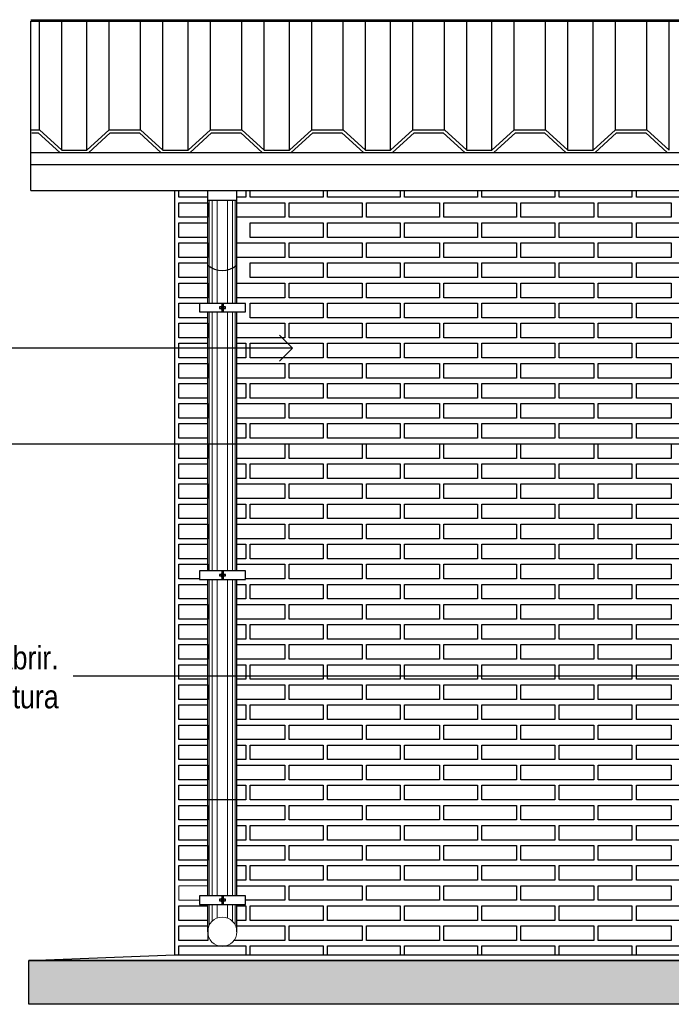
# Model space of a CAD drawing. Header units: millimetres. Extents: x 201 to 840, y 135 to 685.
# Tile 53 of 219: x 313.51 to 315.75, y 164.3 to 167.68. Entities that reach past the tile are written whole.
import ezdxf

# ---------------------------------------------------------------- set-up
doc = ezdxf.new("R2010")
doc.units = ezdxf.units.MM
doc.layers.add('001', color=1, linetype='Continuous', lineweight=5)
doc.layers.add('LLAMADAS TEXTO', color=2, linetype='Continuous', lineweight=13)
for name, color, linetype in [('01', 1, 'Continuous'), ('02', 2, 'Continuous'), ('03', 3, 'Continuous'), ('04', 4, 'Continuous'), ('06', 5, 'Continuous'), ('HACHT TIERRA', 252, 'Continuous'), ('Ladrillo visto', 250, 'Continuous'), ('LLAMADAS', 1, 'Continuous'), ('MAMPOST', 6, 'Continuous')]:
    doc.layers.add(name, color=color, linetype=linetype)
doc.styles.add('ARIAL', font='arial.ttf', dxfattribs={"height": 0.06})
doc.styles.get("Standard").update_dxf_attribs({"font": 'arial.ttf'})
doc.dimstyles.new('05', dxfattribs={"dimscale": 0, "dimtxt": 0.09, "dimasz": 0.05, "dimexe": 0, "dimexo": 0, "dimgap": 0, "dimtad": 0, "dimzin": 0, "dimdsep": 46, "dimtxsty": 'Standard', "dimblk": 'OPEN90', "dimcen": 0.25, "dimclrd": 1, "dimclre": 1, "dimclrt": 3, "dimadec": 0, "dimazin": 0, "dimtfac": 1, "dimtofl": 0, "dimtmove": 2, "dimatfit": 3, "dimldrblk": 'BOXFILLED', "dimfxl": 1, "dimtolj": 1, "dimtzin": 0, "dimarcsym": 0})

# ---------------------------------------------------------------- blocks, each defined once
blk = doc.blocks.new('A$C073D02E7')
at = {"layer": '02'}
blk.add_arc((-0.0501, 0.0572), 0.0761, 229.0332, 311.239, dxfattribs=at)
blk = doc.blocks.new('A$C4FCE6448')
at = {"layer": '01'}
for p, q in [((0.1551, 0), (9.6508, 0)), ((0.261, -0.4476), (0.261, 0)), ((0.3475, -0.4476), (0.3475, 0)), ((0.6084, -0.4476), (0.6084, 0)), ((0.6949, -0.4476), (0.6949, 0)), ((0.9559, -0.4476), (0.9559, 0)), ((1.0424, -0.4476), (1.0424, 0)), ((1.3034, -0.4476), (1.3034, 0)), ((1.3898, -0.4476), (1.3898, 0)), ((1.6508, -0.4476), (1.6508, 0)), ((1.7373, -0.4476), (1.7373, 0)), ((1.9983, -0.4476), (1.9983, 0)), ((0.1551, -0.005), (9.6508, -0.005)), ((0.1551, -0.5854), (0.1551, -0.005)), ((0.1844, -0.3774), (0.1844, -0.005)), ((0.4241, -0.3774), (0.4241, -0.005)), ((0.5318, -0.3774), (0.5318, -0.005)), ((0.7715, -0.3774), (0.7715, -0.005)), ((0.8793, -0.3774), (0.8793, -0.005)), ((1.119, -0.3774), (1.119, -0.005)), ((1.2268, -0.3774), (1.2268, -0.005)), ((1.4664, -0.3774), (1.4664, -0.005)), ((1.5742, -0.3774), (1.5742, -0.005)), ((1.8139, -0.3774), (1.8139, -0.005)), ((1.9217, -0.3774), (1.9217, -0.005)), ((2.0848, -0.4476), (2.0848, -0.005)), ((2.1614, -0.3774), (2.1614, -0.005)), ((2.2691, -0.3774), (2.2691, -0.005)), ((2.3457, -0.4476), (2.3457, -0.005))]:
    blk.add_line(p, q, dxfattribs=at)
at = {"layer": '03', "ltscale": 0.01}
for p, q in [((0.1551, -0.455), (3.8583, -0.455)), ((0.1551, -0.4967), (3.8583, -0.4967)), ((0.1551, -0.5854), (3.8583, -0.5854))]:
    blk.add_line(p, q, dxfattribs=at)
at = {"layer": '06', "color": 2}
for p, q in [((0.1551, -0.3774), (0.1844, -0.3774)), ((0.159, -0.3874), (0.1805, -0.3874)), ((0.2542, -0.455), (0.1805, -0.3874)), ((0.261, -0.4476), (0.1844, -0.3774)), ((0.3475, -0.4476), (0.4241, -0.3774)), ((0.3542, -0.455), (0.4279, -0.3874)), ((0.4241, -0.3774), (0.5318, -0.3774)), ((0.4279, -0.3874), (0.5279, -0.3874)), ((0.6017, -0.455), (0.5279, -0.3874)), ((0.6084, -0.4476), (0.5318, -0.3774)), ((0.6949, -0.4476), (0.7715, -0.3774)), ((0.7017, -0.455), (0.7754, -0.3874)), ((0.7715, -0.3774), (0.8793, -0.3774)), ((0.7754, -0.3874), (0.8754, -0.3874)), ((0.9491, -0.455), (0.8754, -0.3874)), ((0.9559, -0.4476), (0.8793, -0.3774)), ((1.0424, -0.4476), (1.119, -0.3774)), ((1.0491, -0.455), (1.1229, -0.3874)), ((1.119, -0.3774), (1.2268, -0.3774)), ((1.1229, -0.3874), (1.2229, -0.3874)), ((1.2966, -0.455), (1.2229, -0.3874)), ((1.3034, -0.4476), (1.2268, -0.3774)), ((1.3898, -0.4476), (1.4664, -0.3774)), ((1.3966, -0.455), (1.4703, -0.3874)), ((1.4664, -0.3774), (1.5742, -0.3774)), ((1.4703, -0.3874), (1.5703, -0.3874)), ((1.6441, -0.455), (1.5703, -0.3874)), ((1.6508, -0.4476), (1.5742, -0.3774)), ((1.7373, -0.4476), (1.8139, -0.3774)), ((1.7441, -0.455), (1.8178, -0.3874)), ((1.8139, -0.3774), (1.9217, -0.3774)), ((1.8178, -0.3874), (1.9178, -0.3874)), ((1.9915, -0.455), (1.9178, -0.3874)), ((1.9983, -0.4476), (1.9217, -0.3774)), ((2.0848, -0.4476), (2.1614, -0.3774)), ((2.0915, -0.455), (2.1652, -0.3874)), ((2.1614, -0.3774), (2.2691, -0.3774)), ((2.1652, -0.3874), (2.2652, -0.3874)), ((2.339, -0.455), (2.2652, -0.3874)), ((2.3457, -0.4476), (2.2691, -0.3774)), ((0.2542, -0.455), (0.3542, -0.455)), ((0.261, -0.4476), (0.3475, -0.4476)), ((0.6017, -0.455), (0.7017, -0.455)), ((0.6084, -0.4476), (0.6949, -0.4476)), ((0.9491, -0.455), (1.0491, -0.455)), ((0.9559, -0.4476), (1.0424, -0.4476)), ((1.2966, -0.455), (1.3966, -0.455)), ((1.3034, -0.4476), (1.3898, -0.4476)), ((1.6441, -0.455), (1.7441, -0.455)), ((1.6508, -0.4476), (1.7373, -0.4476)), ((1.9915, -0.455), (2.0915, -0.455)), ((1.9983, -0.4476), (2.0848, -0.4476)), ((2.3474, -0.455), (2.4474, -0.455))]:
    blk.add_line(p, q, dxfattribs=at)
at = {"layer": 'MAMPOST'}
blk.add_line((0.1551, -0.455), (3.8583, -0.455), dxfattribs=at)
blk = doc.blocks.new('_OPEN90')
at = {"color": 0, "linetype": 'ByBlock'}
for p, q in [((-0.5, 0.5), (0, 0)), ((0, 0), (-1, 0)), ((0, 0), (-0.5, -0.5))]:
    blk.add_line(p, q, dxfattribs=at)

msp = doc.modelspace()

# ---------------------------------------------------------------- hatches: boundary and pattern name
at = {"layer": 'HACHT TIERRA', "ltscale": 0.01}
h = msp.add_hatch(color=256, dxfattribs=at)
h.dxf.hatch_style = 1
h.paths.add_polyline_path([(317.2647, 164.4549), (313.5441, 164.4549), (313.5434, 164.3049), (317.2647, 164.3049)])
h.paths.add_polyline_path([(323.046, 164.4549), (318.3147, 164.4549), (318.3147, 164.3049), (323.0461, 164.3049)])

# ---------------------------------------------------------------- linework, layer by layer
at = {"layer": '001', "ltscale": 0.05}
for p, q in [((314.1628, 166.708), (314.1628, 167.0618)), ((314.1726, 166.708), (314.1726, 167.0618)), ((314.1898, 166.708), (314.1898, 167.0618)), ((314.2252, 166.708), (314.2252, 167.0618)), ((314.2423, 166.708), (314.2423, 167.0618)), ((314.2522, 166.708), (314.2522, 167.0618)), ((314.1628, 165.7905), (314.1628, 166.6786)), ((314.1726, 165.7905), (314.1726, 166.6786)), ((314.1898, 165.7905), (314.1898, 166.6786)), ((314.2252, 165.7905), (314.2252, 166.6786)), ((314.2423, 165.7905), (314.2423, 166.6786)), ((314.2522, 165.7905), (314.2522, 166.6786)), ((314.1628, 164.677), (314.1628, 165.7611)), ((314.1726, 164.677), (314.1726, 165.7611)), ((314.1898, 164.677), (314.1898, 165.7611)), ((314.2252, 164.677), (314.2252, 165.7611)), ((314.2423, 164.677), (314.2423, 165.7611)), ((314.2522, 164.677), (314.2522, 165.7611)), ((314.1628, 164.5759), (314.1628, 164.6476)), ((314.1726, 164.5894), (314.1726, 164.6476)), ((314.1898, 164.6003), (314.1898, 164.6476)), ((314.2252, 164.6003), (314.2252, 164.6476)), ((314.2423, 164.5894), (314.2423, 164.6476)), ((314.2522, 164.5759), (314.2522, 164.6476))]:
    msp.add_line(p, q, dxfattribs=at)
at = {"layer": '001'}
msp.add_line((313.5433, 164.4549), (317.2647, 164.4549), dxfattribs=at)
at = {"layer": '001', "color": 250, "linetype": 'Continuous', "ltscale": 0.1}
msp.add_lwpolyline([(314.1295, 164.6615), (314.0583, 164.6615), (314.0583, 164.7115), (314.1574, 164.7115), (314.1574, 164.677)], dxfattribs=at)
at = {"layer": '001'}
msp.add_circle((314.2075, 164.5536), 0.05, dxfattribs=at)
at = {"layer": '01'}
for p, q in [((314.1575, 167.0618), (314.1575, 167.095)), ((314.2575, 167.0618), (314.2575, 167.095)), ((314.1575, 166.708), (314.1575, 167.0618)), ((314.2575, 166.708), (314.2575, 167.0618)), ((314.1575, 165.7905), (314.1575, 166.6786)), ((314.2575, 165.7905), (314.2575, 166.6786)), ((314.1575, 164.677), (314.1575, 165.7611)), ((314.2575, 164.677), (314.2575, 165.7611)), ((314.1575, 164.5536), (314.1575, 164.6476)), ((314.2575, 164.5536), (314.2575, 164.6476))]:
    msp.add_line(p, q, dxfattribs=at)
at = {"layer": '01', "ltscale": 0.05}
for p, q in [((314.2062, 166.708), (314.2062, 166.6786)), ((314.2101, 166.708), (314.2101, 166.6786)), ((314.2062, 165.7905), (314.2062, 165.7611)), ((314.2101, 165.7905), (314.2101, 165.7611)), ((314.2062, 164.677), (314.2062, 164.6476)), ((314.2101, 164.677), (314.2101, 164.6476))]:
    msp.add_line(p, q, dxfattribs=at)
at = {"layer": '01'}
msp.add_lwpolyline([(314.1575, 167.0618), (314.2575, 167.0618)], dxfattribs=at)
for points in [[(314.2867, 166.708), (314.1295, 166.708), (314.1295, 166.6786), (314.2867, 166.6786)], [(314.1979, 166.6908), (314.2044, 166.6908), (314.2044, 166.6959), (314.1979, 166.6959)], [(314.2044, 166.6869), (314.2061, 166.6869), (314.2061, 166.6997), (314.2044, 166.6997)], [(314.2101, 166.6869), (314.2118, 166.6869), (314.2118, 166.6997), (314.2101, 166.6997)], [(314.2118, 166.6908), (314.2183, 166.6908), (314.2183, 166.6959), (314.2118, 166.6959)], [(314.2867, 165.7905), (314.1295, 165.7905), (314.1295, 165.7611), (314.2867, 165.7611)], [(314.1979, 165.7733), (314.2044, 165.7733), (314.2044, 165.7783), (314.1979, 165.7783)], [(314.2044, 165.7694), (314.2061, 165.7694), (314.2061, 165.7822), (314.2044, 165.7822)], [(314.2101, 165.7694), (314.2118, 165.7694), (314.2118, 165.7822), (314.2101, 165.7822)], [(314.2118, 165.7733), (314.2183, 165.7733), (314.2183, 165.7783), (314.2118, 165.7783)], [(314.2867, 164.677), (314.1295, 164.677), (314.1295, 164.6476), (314.2867, 164.6476)], [(314.1979, 164.6598), (314.2044, 164.6598), (314.2044, 164.6648), (314.1979, 164.6648)], [(314.2044, 164.6559), (314.2061, 164.6559), (314.2061, 164.6687), (314.2044, 164.6687)], [(314.2101, 164.6559), (314.2118, 164.6559), (314.2118, 164.6687), (314.2101, 164.6687)], [(314.2118, 164.6598), (314.2183, 164.6598), (314.2183, 164.6648), (314.2118, 164.6648)]]:
    msp.add_lwpolyline(points, close=True, dxfattribs=at)
at = {"layer": '03'}
for points in [[(313.5433, 164.4549), (314.0433, 164.4749), (317.6497, 164.4749)], [(317.2647, 164.4549), (313.5433, 164.4549)]]:
    msp.add_lwpolyline(points, dxfattribs=at)
at = {"layer": '04'}
for points in [[(314.0433, 167.095), (314.0433, 164.4749)], [(318.3147, 164.4549), (323.046, 164.4549), (323.0461, 164.3049), (313.5434, 164.3049), (313.5441, 164.4549), (317.2647, 164.4549)]]:
    msp.add_lwpolyline(points, dxfattribs=at)
at = {"layer": 'Ladrillo visto', "color": 250, "linetype": 'Continuous', "ltscale": 0.1}
for points in [[(314.1575, 167.0718), (314.0583, 167.0718), (314.0583, 167.095)], [(314.2883, 167.095), (314.2883, 167.0718), (314.2575, 167.0718)], [(314.5533, 167.095), (314.5533, 167.0718), (314.3033, 167.0718), (314.3033, 167.095)], [(314.8183, 167.095), (314.8183, 167.0718), (314.5683, 167.0718), (314.5683, 167.095)], [(315.0833, 167.095), (315.0833, 167.0718), (314.8333, 167.0718), (314.8333, 167.095)], [(315.3483, 167.095), (315.3483, 167.0718), (315.0983, 167.0718), (315.0983, 167.095)], [(315.6133, 167.095), (315.6133, 167.0718), (315.3633, 167.0718), (315.3633, 167.095)], [(315.8783, 167.095), (315.8783, 167.0718), (315.6283, 167.0718), (315.6283, 167.095)], [(314.2575, 167.0529), (314.4224, 167.0529), (314.4224, 167.0029), (314.2575, 167.0029)], [(314.2575, 167.0529), (314.4224, 167.0529), (314.4224, 167.0029), (314.2575, 167.0029)], [(314.1575, 166.9341), (314.0583, 166.9341), (314.0583, 166.9841), (314.1575, 166.9841)], [(314.2575, 166.9152), (314.4224, 166.9152), (314.4224, 166.8652), (314.2575, 166.8652)], [(314.2575, 166.9152), (314.4224, 166.9152), (314.4224, 166.8652), (314.2575, 166.8652)], [(314.1575, 166.7964), (314.0583, 166.7964), (314.0583, 166.8464), (314.1575, 166.8464)], [(314.2575, 166.7774), (314.4224, 166.7774), (314.4224, 166.7274), (314.2575, 166.7274)], [(314.2575, 166.7774), (314.4224, 166.7774), (314.4224, 166.7274), (314.2575, 166.7274)], [(314.1575, 166.6587), (314.0583, 166.6587), (314.0583, 166.7087), (314.1575, 166.7087)], [(314.2575, 166.6397), (314.4224, 166.6397), (314.4224, 166.5897), (314.2575, 166.5897)], [(314.2575, 166.6397), (314.4224, 166.6397), (314.4224, 166.5897), (314.2575, 166.5897)], [(314.1575, 166.5209), (314.0583, 166.5209), (314.0583, 166.5709), (314.1575, 166.5709)], [(314.2575, 166.5709), (314.2883, 166.5709), (314.2883, 166.5209), (314.2575, 166.5209)], [(314.2575, 166.502), (314.4224, 166.502), (314.4224, 166.452), (314.2575, 166.452)], [(314.2575, 166.502), (314.4224, 166.502), (314.4224, 166.452), (314.2575, 166.452)], [(314.1575, 166.3832), (314.0583, 166.3832), (314.0583, 166.4332), (314.1575, 166.4332)], [(314.2575, 166.4332), (314.2883, 166.4332), (314.2883, 166.3832), (314.2575, 166.3832)], [(314.2575, 166.3643), (314.4224, 166.3643), (314.4224, 166.3143), (314.2575, 166.3143)], [(314.2575, 166.3643), (314.4224, 166.3643), (314.4224, 166.3143), (314.2575, 166.3143)], [(314.1575, 166.2455), (314.0583, 166.2455), (314.0583, 166.2955), (314.1575, 166.2955)], [(314.2575, 166.2955), (314.2883, 166.2955), (314.2883, 166.2455), (314.2575, 166.2455)], [(314.2575, 166.2265), (314.4224, 166.2265), (314.4224, 166.1765), (314.2575, 166.1765)], [(314.2575, 166.2265), (314.4224, 166.2265), (314.4224, 166.1765), (314.2575, 166.1765)], [(314.1575, 166.1077), (314.0583, 166.1077), (314.0583, 166.1577), (314.1575, 166.1577)], [(314.2575, 166.1577), (314.2883, 166.1577), (314.2883, 166.1077), (314.2575, 166.1077)], [(314.2575, 166.0888), (314.4224, 166.0888), (314.4224, 166.0388), (314.2575, 166.0388)], [(314.2575, 166.0888), (314.4224, 166.0888), (314.4224, 166.0388), (314.2575, 166.0388)], [(314.1575, 165.97), (314.0583, 165.97), (314.0583, 166.02), (314.1575, 166.02)], [(314.2575, 166.02), (314.2883, 166.02), (314.2883, 165.97), (314.2575, 165.97)], [(314.2575, 165.9511), (314.4224, 165.9511), (314.4224, 165.9011), (314.2575, 165.9011)], [(314.2575, 165.9511), (314.4224, 165.9511), (314.4224, 165.9011), (314.2575, 165.9011)], [(314.1575, 165.8323), (314.0583, 165.8323), (314.0583, 165.8823), (314.1575, 165.8823)], [(314.2575, 165.8823), (314.2883, 165.8823), (314.2883, 165.8323), (314.2575, 165.8323)], [(314.1295, 165.7633), (314.0583, 165.7633), (314.0583, 165.8133), (314.1574, 165.8133), (314.1574, 165.7905)], [(314.2575, 165.8133), (314.4224, 165.8133), (314.4224, 165.7633), (314.2867, 165.7633)], [(314.2575, 165.8133), (314.4224, 165.8133), (314.4224, 165.7633), (314.2867, 165.7633)], [(314.1575, 165.6945), (314.0583, 165.6945), (314.0583, 165.7445), (314.1575, 165.7445)], [(314.2575, 165.7445), (314.2883, 165.7445), (314.2883, 165.6945), (314.2575, 165.6945)], [(314.2575, 165.6756), (314.4224, 165.6756), (314.4224, 165.6256), (314.2575, 165.6256)], [(314.2575, 165.6756), (314.4224, 165.6756), (314.4224, 165.6256), (314.2575, 165.6256)], [(314.1575, 165.5568), (314.0583, 165.5568), (314.0583, 165.6068), (314.1575, 165.6068)], [(314.2575, 165.6068), (314.2883, 165.6068), (314.2883, 165.5568), (314.2575, 165.5568)], [(314.2575, 165.5379), (314.4224, 165.5379), (314.4224, 165.4879), (314.2575, 165.4879)], [(314.2575, 165.5379), (314.4224, 165.5379), (314.4224, 165.4879), (314.2575, 165.4879)], [(314.1575, 165.4191), (314.0583, 165.4191), (314.0583, 165.4691), (314.1575, 165.4691)], [(314.2575, 165.4691), (314.2883, 165.4691), (314.2883, 165.4191), (314.2575, 165.4191)], [(314.2575, 165.4001), (314.4224, 165.4001), (314.4224, 165.3501), (314.2575, 165.3501)], [(314.2575, 165.4001), (314.4224, 165.4001), (314.4224, 165.3501), (314.2575, 165.3501)], [(314.1575, 165.2813), (314.0583, 165.2813), (314.0583, 165.3313), (314.1575, 165.3313)], [(314.2575, 165.3313), (314.2883, 165.3313), (314.2883, 165.2813), (314.2575, 165.2813)], [(314.2575, 165.2624), (314.4224, 165.2624), (314.4224, 165.2124), (314.2575, 165.2124)], [(314.2575, 165.2624), (314.4224, 165.2624), (314.4224, 165.2124), (314.2575, 165.2124)], [(314.1575, 165.1436), (314.0583, 165.1436), (314.0583, 165.1936), (314.1575, 165.1936)], [(314.2575, 165.1936), (314.2883, 165.1936), (314.2883, 165.1436), (314.2575, 165.1436)], [(314.2575, 165.1247), (314.4224, 165.1247), (314.4224, 165.0747), (314.2575, 165.0747)], [(314.2575, 165.1247), (314.4224, 165.1247), (314.4224, 165.0747), (314.2575, 165.0747)], [(314.2575, 165.0559), (314.2883, 165.0559), (314.2883, 165.0059), (314.0583, 165.0059), (314.0583, 165.0559), (314.1575, 165.0559)], [(314.2575, 164.9869), (314.4224, 164.9869), (314.4224, 164.9369), (314.2575, 164.9369)], [(314.2575, 164.9869), (314.4224, 164.9869), (314.4224, 164.9369), (314.2575, 164.9369)], [(314.1575, 164.8681), (314.0583, 164.8681), (314.0583, 164.9181), (314.1575, 164.9181)], [(314.2575, 164.9181), (314.2883, 164.9181), (314.2883, 164.8681), (314.2575, 164.8681)], [(314.2575, 164.8492), (314.4224, 164.8492), (314.4224, 164.7992), (314.2575, 164.7992)], [(314.2575, 164.8492), (314.4224, 164.8492), (314.4224, 164.7992), (314.2575, 164.7992)], [(314.1575, 164.7304), (314.0583, 164.7304), (314.0583, 164.7804), (314.1575, 164.7804)], [(314.2575, 164.7804), (314.2883, 164.7804), (314.2883, 164.7304), (314.2575, 164.7304)], [(314.2575, 164.7115), (314.4224, 164.7115), (314.4224, 164.6615), (314.2867, 164.6615)], [(314.2575, 164.7115), (314.4224, 164.7115), (314.4224, 164.6615), (314.2867, 164.6615)], [(314.1575, 164.5927), (314.0583, 164.5927), (314.0583, 164.6427), (314.1575, 164.6427)], [(314.2575, 164.6427), (314.2883, 164.6427), (314.2883, 164.5927), (314.2575, 164.5927)], [(314.2532, 164.5738), (314.4224, 164.5738), (314.4224, 164.5238), (314.2476, 164.5238)], [(314.2532, 164.5738), (314.4224, 164.5738), (314.4224, 164.5238), (314.2476, 164.5238)], [(314.0583, 164.4749), (314.0583, 164.505), (314.2883, 164.505), (314.2883, 164.4749)], [(314.3033, 164.4749), (314.3033, 164.505), (314.5533, 164.505), (314.5533, 164.4749)], [(314.5683, 164.4749), (314.5683, 164.505), (314.8183, 164.505), (314.8183, 164.4749)], [(314.8333, 164.4749), (314.8333, 164.505), (315.0833, 164.505), (315.0833, 164.4749)], [(315.0983, 164.4749), (315.0983, 164.505), (315.3483, 164.505), (315.3483, 164.4749)], [(315.3633, 164.4749), (315.3633, 164.505), (315.6133, 164.505), (315.6133, 164.4749)], [(315.6283, 164.4749), (315.6283, 164.505), (315.8783, 164.505), (315.8783, 164.4749)]]:
    msp.add_lwpolyline(points, dxfattribs=at)
for points in [[(314.1574, 167.0029), (314.0583, 167.0029), (314.0583, 167.0529), (314.1574, 167.0529)], [(314.6874, 167.0029), (314.4374, 167.0029), (314.4374, 167.0529), (314.6874, 167.0529)], [(314.6874, 167.0029), (314.4374, 167.0029), (314.4374, 167.0529), (314.6874, 167.0529)], [(314.9524, 167.0029), (314.7024, 167.0029), (314.7024, 167.0529), (314.9524, 167.0529)], [(314.9524, 167.0029), (314.7024, 167.0029), (314.7024, 167.0529), (314.9524, 167.0529)], [(315.2174, 167.0029), (314.9674, 167.0029), (314.9674, 167.0529), (315.2174, 167.0529)], [(315.2174, 167.0029), (314.9674, 167.0029), (314.9674, 167.0529), (315.2174, 167.0529)], [(315.4824, 167.0029), (315.2324, 167.0029), (315.2324, 167.0529), (315.4824, 167.0529)], [(315.4824, 167.0029), (315.2324, 167.0029), (315.2324, 167.0529), (315.4824, 167.0529)], [(315.7474, 167.0029), (315.4974, 167.0029), (315.4974, 167.0529), (315.7474, 167.0529)], [(315.7474, 167.0029), (315.4974, 167.0029), (315.4974, 167.0529), (315.7474, 167.0529)], [(314.5533, 166.9341), (314.3033, 166.9341), (314.3033, 166.9841), (314.5533, 166.9841)], [(314.8183, 166.9341), (314.5683, 166.9341), (314.5683, 166.9841), (314.8183, 166.9841)], [(315.0833, 166.9341), (314.8333, 166.9341), (314.8333, 166.9841), (315.0833, 166.9841)], [(315.3483, 166.9341), (315.0983, 166.9341), (315.0983, 166.9841), (315.3483, 166.9841)], [(315.6133, 166.9341), (315.3633, 166.9341), (315.3633, 166.9841), (315.6133, 166.9841)], [(315.8783, 166.9341), (315.6283, 166.9341), (315.6283, 166.9841), (315.8783, 166.9841)], [(314.1574, 166.8652), (314.0583, 166.8652), (314.0583, 166.9152), (314.1574, 166.9152)], [(314.6874, 166.8652), (314.4374, 166.8652), (314.4374, 166.9152), (314.6874, 166.9152)], [(314.6874, 166.8652), (314.4374, 166.8652), (314.4374, 166.9152), (314.6874, 166.9152)], [(314.9524, 166.8652), (314.7024, 166.8652), (314.7024, 166.9152), (314.9524, 166.9152)], [(314.9524, 166.8652), (314.7024, 166.8652), (314.7024, 166.9152), (314.9524, 166.9152)], [(315.2174, 166.8652), (314.9674, 166.8652), (314.9674, 166.9152), (315.2174, 166.9152)], [(315.2174, 166.8652), (314.9674, 166.8652), (314.9674, 166.9152), (315.2174, 166.9152)], [(315.4824, 166.8652), (315.2324, 166.8652), (315.2324, 166.9152), (315.4824, 166.9152)], [(315.4824, 166.8652), (315.2324, 166.8652), (315.2324, 166.9152), (315.4824, 166.9152)], [(315.7474, 166.8652), (315.4974, 166.8652), (315.4974, 166.9152), (315.7474, 166.9152)], [(315.7474, 166.8652), (315.4974, 166.8652), (315.4974, 166.9152), (315.7474, 166.9152)], [(314.5533, 166.7964), (314.3033, 166.7964), (314.3033, 166.8464), (314.5533, 166.8464)], [(314.8183, 166.7964), (314.5683, 166.7964), (314.5683, 166.8464), (314.8183, 166.8464)], [(315.0833, 166.7964), (314.8333, 166.7964), (314.8333, 166.8464), (315.0833, 166.8464)], [(315.3483, 166.7964), (315.0983, 166.7964), (315.0983, 166.8464), (315.3483, 166.8464)], [(315.6133, 166.7964), (315.3633, 166.7964), (315.3633, 166.8464), (315.6133, 166.8464)], [(315.8783, 166.7964), (315.6283, 166.7964), (315.6283, 166.8464), (315.8783, 166.8464)], [(314.1574, 166.7274), (314.0583, 166.7274), (314.0583, 166.7774), (314.1574, 166.7774)], [(314.6874, 166.7274), (314.4374, 166.7274), (314.4374, 166.7774), (314.6874, 166.7774)], [(314.6874, 166.7274), (314.4374, 166.7274), (314.4374, 166.7774), (314.6874, 166.7774)], [(314.9524, 166.7274), (314.7024, 166.7274), (314.7024, 166.7774), (314.9524, 166.7774)], [(314.9524, 166.7274), (314.7024, 166.7274), (314.7024, 166.7774), (314.9524, 166.7774)], [(315.2174, 166.7274), (314.9674, 166.7274), (314.9674, 166.7774), (315.2174, 166.7774)], [(315.2174, 166.7274), (314.9674, 166.7274), (314.9674, 166.7774), (315.2174, 166.7774)], [(315.4824, 166.7274), (315.2324, 166.7274), (315.2324, 166.7774), (315.4824, 166.7774)], [(315.4824, 166.7274), (315.2324, 166.7274), (315.2324, 166.7774), (315.4824, 166.7774)], [(315.7474, 166.7274), (315.4974, 166.7274), (315.4974, 166.7774), (315.7474, 166.7774)], [(315.7474, 166.7274), (315.4974, 166.7274), (315.4974, 166.7774), (315.7474, 166.7774)], [(314.5533, 166.6587), (314.3033, 166.6587), (314.3033, 166.7087), (314.5533, 166.7087)], [(314.8183, 166.6587), (314.5683, 166.6587), (314.5683, 166.7087), (314.8183, 166.7087)], [(315.0833, 166.6587), (314.8333, 166.6587), (314.8333, 166.7087), (315.0833, 166.7087)], [(315.3483, 166.6587), (315.0983, 166.6587), (315.0983, 166.7087), (315.3483, 166.7087)], [(315.6133, 166.6587), (315.3633, 166.6587), (315.3633, 166.7087), (315.6133, 166.7087)], [(315.8783, 166.6587), (315.6283, 166.6587), (315.6283, 166.7087), (315.8783, 166.7087)], [(314.1574, 166.5897), (314.0583, 166.5897), (314.0583, 166.6397), (314.1574, 166.6397)], [(314.6874, 166.5897), (314.4374, 166.5897), (314.4374, 166.6397), (314.6874, 166.6397)], [(314.6874, 166.5897), (314.4374, 166.5897), (314.4374, 166.6397), (314.6874, 166.6397)], [(314.9524, 166.5897), (314.7024, 166.5897), (314.7024, 166.6397), (314.9524, 166.6397)], [(314.9524, 166.5897), (314.7024, 166.5897), (314.7024, 166.6397), (314.9524, 166.6397)], [(315.2174, 166.5897), (314.9674, 166.5897), (314.9674, 166.6397), (315.2174, 166.6397)], [(315.2174, 166.5897), (314.9674, 166.5897), (314.9674, 166.6397), (315.2174, 166.6397)], [(315.4824, 166.5897), (315.2324, 166.5897), (315.2324, 166.6397), (315.4824, 166.6397)], [(315.4824, 166.5897), (315.2324, 166.5897), (315.2324, 166.6397), (315.4824, 166.6397)], [(315.7474, 166.5897), (315.4974, 166.5897), (315.4974, 166.6397), (315.7474, 166.6397)], [(315.7474, 166.5897), (315.4974, 166.5897), (315.4974, 166.6397), (315.7474, 166.6397)], [(314.5533, 166.5209), (314.3033, 166.5209), (314.3033, 166.5709), (314.5533, 166.5709)], [(314.8183, 166.5209), (314.5683, 166.5209), (314.5683, 166.5709), (314.8183, 166.5709)], [(315.0833, 166.5209), (314.8333, 166.5209), (314.8333, 166.5709), (315.0833, 166.5709)], [(315.3483, 166.5209), (315.0983, 166.5209), (315.0983, 166.5709), (315.3483, 166.5709)], [(315.6133, 166.5209), (315.3633, 166.5209), (315.3633, 166.5709), (315.6133, 166.5709)], [(315.8783, 166.5209), (315.6283, 166.5209), (315.6283, 166.5709), (315.8783, 166.5709)], [(314.1574, 166.452), (314.0583, 166.452), (314.0583, 166.502), (314.1574, 166.502)], [(314.6874, 166.452), (314.4374, 166.452), (314.4374, 166.502), (314.6874, 166.502)], [(314.6874, 166.452), (314.4374, 166.452), (314.4374, 166.502), (314.6874, 166.502)], [(314.9524, 166.452), (314.7024, 166.452), (314.7024, 166.502), (314.9524, 166.502)], [(314.9524, 166.452), (314.7024, 166.452), (314.7024, 166.502), (314.9524, 166.502)], [(315.2174, 166.452), (314.9674, 166.452), (314.9674, 166.502), (315.2174, 166.502)], [(315.2174, 166.452), (314.9674, 166.452), (314.9674, 166.502), (315.2174, 166.502)], [(315.4824, 166.452), (315.2324, 166.452), (315.2324, 166.502), (315.4824, 166.502)], [(315.4824, 166.452), (315.2324, 166.452), (315.2324, 166.502), (315.4824, 166.502)], [(315.7474, 166.452), (315.4974, 166.452), (315.4974, 166.502), (315.7474, 166.502)], [(315.7474, 166.452), (315.4974, 166.452), (315.4974, 166.502), (315.7474, 166.502)], [(314.5533, 166.3832), (314.3033, 166.3832), (314.3033, 166.4332), (314.5533, 166.4332)], [(314.8183, 166.3832), (314.5683, 166.3832), (314.5683, 166.4332), (314.8183, 166.4332)], [(315.0833, 166.3832), (314.8333, 166.3832), (314.8333, 166.4332), (315.0833, 166.4332)], [(315.3483, 166.3832), (315.0983, 166.3832), (315.0983, 166.4332), (315.3483, 166.4332)], [(315.6133, 166.3832), (315.3633, 166.3832), (315.3633, 166.4332), (315.6133, 166.4332)], [(315.8783, 166.3832), (315.6283, 166.3832), (315.6283, 166.4332), (315.8783, 166.4332)], [(314.1574, 166.3143), (314.0583, 166.3143), (314.0583, 166.3643), (314.1574, 166.3643)], [(314.6874, 166.3143), (314.4374, 166.3143), (314.4374, 166.3643), (314.6874, 166.3643)], [(314.6874, 166.3143), (314.4374, 166.3143), (314.4374, 166.3643), (314.6874, 166.3643)], [(314.9524, 166.3143), (314.7024, 166.3143), (314.7024, 166.3643), (314.9524, 166.3643)], [(314.9524, 166.3143), (314.7024, 166.3143), (314.7024, 166.3643), (314.9524, 166.3643)], [(315.2174, 166.3143), (314.9674, 166.3143), (314.9674, 166.3643), (315.2174, 166.3643)], [(315.2174, 166.3143), (314.9674, 166.3143), (314.9674, 166.3643), (315.2174, 166.3643)], [(315.4824, 166.3143), (315.2324, 166.3143), (315.2324, 166.3643), (315.4824, 166.3643)], [(315.4824, 166.3143), (315.2324, 166.3143), (315.2324, 166.3643), (315.4824, 166.3643)], [(315.7474, 166.3143), (315.4974, 166.3143), (315.4974, 166.3643), (315.7474, 166.3643)], [(315.7474, 166.3143), (315.4974, 166.3143), (315.4974, 166.3643), (315.7474, 166.3643)], [(314.5533, 166.2455), (314.3033, 166.2455), (314.3033, 166.2955), (314.5533, 166.2955)], [(314.8183, 166.2455), (314.5683, 166.2455), (314.5683, 166.2955), (314.8183, 166.2955)], [(315.0833, 166.2455), (314.8333, 166.2455), (314.8333, 166.2955), (315.0833, 166.2955)], [(315.3483, 166.2455), (315.0983, 166.2455), (315.0983, 166.2955), (315.3483, 166.2955)], [(315.6133, 166.2455), (315.3633, 166.2455), (315.3633, 166.2955), (315.6133, 166.2955)], [(315.8783, 166.2455), (315.6283, 166.2455), (315.6283, 166.2955), (315.8783, 166.2955)], [(314.1574, 166.1765), (314.0583, 166.1765), (314.0583, 166.2265), (314.1574, 166.2265)], [(314.6874, 166.1765), (314.4374, 166.1765), (314.4374, 166.2265), (314.6874, 166.2265)], [(314.6874, 166.1765), (314.4374, 166.1765), (314.4374, 166.2265), (314.6874, 166.2265)], [(314.9524, 166.1765), (314.7024, 166.1765), (314.7024, 166.2265), (314.9524, 166.2265)], [(314.9524, 166.1765), (314.7024, 166.1765), (314.7024, 166.2265), (314.9524, 166.2265)], [(315.2174, 166.1765), (314.9674, 166.1765), (314.9674, 166.2265), (315.2174, 166.2265)], [(315.2174, 166.1765), (314.9674, 166.1765), (314.9674, 166.2265), (315.2174, 166.2265)], [(315.4824, 166.1765), (315.2324, 166.1765), (315.2324, 166.2265), (315.4824, 166.2265)], [(315.4824, 166.1765), (315.2324, 166.1765), (315.2324, 166.2265), (315.4824, 166.2265)], [(315.7474, 166.1765), (315.4974, 166.1765), (315.4974, 166.2265), (315.7474, 166.2265)], [(315.7474, 166.1765), (315.4974, 166.1765), (315.4974, 166.2265), (315.7474, 166.2265)], [(314.5533, 166.1077), (314.3033, 166.1077), (314.3033, 166.1577), (314.5533, 166.1577)], [(314.8183, 166.1077), (314.5683, 166.1077), (314.5683, 166.1577), (314.8183, 166.1577)], [(315.0833, 166.1077), (314.8333, 166.1077), (314.8333, 166.1577), (315.0833, 166.1577)], [(315.3483, 166.1077), (315.0983, 166.1077), (315.0983, 166.1577), (315.3483, 166.1577)], [(315.6133, 166.1077), (315.3633, 166.1077), (315.3633, 166.1577), (315.6133, 166.1577)], [(315.8783, 166.1077), (315.6283, 166.1077), (315.6283, 166.1577), (315.8783, 166.1577)], [(314.1574, 166.0388), (314.0583, 166.0388), (314.0583, 166.0888), (314.1574, 166.0888)], [(314.6874, 166.0388), (314.4374, 166.0388), (314.4374, 166.0888), (314.6874, 166.0888)], [(314.6874, 166.0388), (314.4374, 166.0388), (314.4374, 166.0888), (314.6874, 166.0888)], [(314.9524, 166.0388), (314.7024, 166.0388), (314.7024, 166.0888), (314.9524, 166.0888)], [(314.9524, 166.0388), (314.7024, 166.0388), (314.7024, 166.0888), (314.9524, 166.0888)], [(315.2174, 166.0388), (314.9674, 166.0388), (314.9674, 166.0888), (315.2174, 166.0888)], [(315.2174, 166.0388), (314.9674, 166.0388), (314.9674, 166.0888), (315.2174, 166.0888)], [(315.4824, 166.0388), (315.2324, 166.0388), (315.2324, 166.0888), (315.4824, 166.0888)], [(315.4824, 166.0388), (315.2324, 166.0388), (315.2324, 166.0888), (315.4824, 166.0888)], [(315.7474, 166.0388), (315.4974, 166.0388), (315.4974, 166.0888), (315.7474, 166.0888)], [(315.7474, 166.0388), (315.4974, 166.0388), (315.4974, 166.0888), (315.7474, 166.0888)], [(314.5533, 165.97), (314.3033, 165.97), (314.3033, 166.02), (314.5533, 166.02)], [(314.8183, 165.97), (314.5683, 165.97), (314.5683, 166.02), (314.8183, 166.02)], [(315.0833, 165.97), (314.8333, 165.97), (314.8333, 166.02), (315.0833, 166.02)], [(315.3483, 165.97), (315.0983, 165.97), (315.0983, 166.02), (315.3483, 166.02)], [(315.6133, 165.97), (315.3633, 165.97), (315.3633, 166.02), (315.6133, 166.02)], [(315.8783, 165.97), (315.6283, 165.97), (315.6283, 166.02), (315.8783, 166.02)], [(314.1574, 165.9011), (314.0583, 165.9011), (314.0583, 165.9511), (314.1574, 165.9511)], [(314.6874, 165.9011), (314.4374, 165.9011), (314.4374, 165.9511), (314.6874, 165.9511)], [(314.6874, 165.9011), (314.4374, 165.9011), (314.4374, 165.9511), (314.6874, 165.9511)], [(314.9524, 165.9011), (314.7024, 165.9011), (314.7024, 165.9511), (314.9524, 165.9511)], [(314.9524, 165.9011), (314.7024, 165.9011), (314.7024, 165.9511), (314.9524, 165.9511)], [(315.2174, 165.9011), (314.9674, 165.9011), (314.9674, 165.9511), (315.2174, 165.9511)], [(315.2174, 165.9011), (314.9674, 165.9011), (314.9674, 165.9511), (315.2174, 165.9511)], [(315.4824, 165.9011), (315.2324, 165.9011), (315.2324, 165.9511), (315.4824, 165.9511)], [(315.4824, 165.9011), (315.2324, 165.9011), (315.2324, 165.9511), (315.4824, 165.9511)], [(315.7474, 165.9011), (315.4974, 165.9011), (315.4974, 165.9511), (315.7474, 165.9511)], [(315.7474, 165.9011), (315.4974, 165.9011), (315.4974, 165.9511), (315.7474, 165.9511)], [(314.5533, 165.8323), (314.3033, 165.8323), (314.3033, 165.8823), (314.5533, 165.8823)], [(314.8183, 165.8323), (314.5683, 165.8323), (314.5683, 165.8823), (314.8183, 165.8823)], [(315.0833, 165.8323), (314.8333, 165.8323), (314.8333, 165.8823), (315.0833, 165.8823)], [(315.3483, 165.8323), (315.0983, 165.8323), (315.0983, 165.8823), (315.3483, 165.8823)], [(315.6133, 165.8323), (315.3633, 165.8323), (315.3633, 165.8823), (315.6133, 165.8823)], [(315.8783, 165.8323), (315.6283, 165.8323), (315.6283, 165.8823), (315.8783, 165.8823)], [(314.6874, 165.7633), (314.4374, 165.7633), (314.4374, 165.8133), (314.6874, 165.8133)], [(314.6874, 165.7633), (314.4374, 165.7633), (314.4374, 165.8133), (314.6874, 165.8133)], [(314.9524, 165.7633), (314.7024, 165.7633), (314.7024, 165.8133), (314.9524, 165.8133)], [(314.9524, 165.7633), (314.7024, 165.7633), (314.7024, 165.8133), (314.9524, 165.8133)], [(315.2174, 165.7633), (314.9674, 165.7633), (314.9674, 165.8133), (315.2174, 165.8133)], [(315.2174, 165.7633), (314.9674, 165.7633), (314.9674, 165.8133), (315.2174, 165.8133)], [(315.4824, 165.7633), (315.2324, 165.7633), (315.2324, 165.8133), (315.4824, 165.8133)], [(315.4824, 165.7633), (315.2324, 165.7633), (315.2324, 165.8133), (315.4824, 165.8133)], [(315.7474, 165.7633), (315.4974, 165.7633), (315.4974, 165.8133), (315.7474, 165.8133)], [(315.7474, 165.7633), (315.4974, 165.7633), (315.4974, 165.8133), (315.7474, 165.8133)], [(314.5533, 165.6945), (314.3033, 165.6945), (314.3033, 165.7445), (314.5533, 165.7445)], [(314.8183, 165.6945), (314.5683, 165.6945), (314.5683, 165.7445), (314.8183, 165.7445)], [(315.0833, 165.6945), (314.8333, 165.6945), (314.8333, 165.7445), (315.0833, 165.7445)], [(315.3483, 165.6945), (315.0983, 165.6945), (315.0983, 165.7445), (315.3483, 165.7445)], [(315.6133, 165.6945), (315.3633, 165.6945), (315.3633, 165.7445), (315.6133, 165.7445)], [(315.8783, 165.6945), (315.6283, 165.6945), (315.6283, 165.7445), (315.8783, 165.7445)], [(314.1574, 165.6256), (314.0583, 165.6256), (314.0583, 165.6756), (314.1574, 165.6756)], [(314.6874, 165.6256), (314.4374, 165.6256), (314.4374, 165.6756), (314.6874, 165.6756)], [(314.6874, 165.6256), (314.4374, 165.6256), (314.4374, 165.6756), (314.6874, 165.6756)], [(314.9524, 165.6256), (314.7024, 165.6256), (314.7024, 165.6756), (314.9524, 165.6756)], [(314.9524, 165.6256), (314.7024, 165.6256), (314.7024, 165.6756), (314.9524, 165.6756)], [(315.2174, 165.6256), (314.9674, 165.6256), (314.9674, 165.6756), (315.2174, 165.6756)], [(315.2174, 165.6256), (314.9674, 165.6256), (314.9674, 165.6756), (315.2174, 165.6756)], [(315.4824, 165.6256), (315.2324, 165.6256), (315.2324, 165.6756), (315.4824, 165.6756)], [(315.4824, 165.6256), (315.2324, 165.6256), (315.2324, 165.6756), (315.4824, 165.6756)], [(315.7474, 165.6256), (315.4974, 165.6256), (315.4974, 165.6756), (315.7474, 165.6756)], [(315.7474, 165.6256), (315.4974, 165.6256), (315.4974, 165.6756), (315.7474, 165.6756)], [(314.5533, 165.5568), (314.3033, 165.5568), (314.3033, 165.6068), (314.5533, 165.6068)], [(314.8183, 165.5568), (314.5683, 165.5568), (314.5683, 165.6068), (314.8183, 165.6068)], [(315.0833, 165.5568), (314.8333, 165.5568), (314.8333, 165.6068), (315.0833, 165.6068)], [(315.3483, 165.5568), (315.0983, 165.5568), (315.0983, 165.6068), (315.3483, 165.6068)], [(315.6133, 165.5568), (315.3633, 165.5568), (315.3633, 165.6068), (315.6133, 165.6068)], [(315.8783, 165.5568), (315.6283, 165.5568), (315.6283, 165.6068), (315.8783, 165.6068)], [(314.1574, 165.4879), (314.0583, 165.4879), (314.0583, 165.5379), (314.1574, 165.5379)], [(314.6874, 165.4879), (314.4374, 165.4879), (314.4374, 165.5379), (314.6874, 165.5379)], [(314.6874, 165.4879), (314.4374, 165.4879), (314.4374, 165.5379), (314.6874, 165.5379)], [(314.9524, 165.4879), (314.7024, 165.4879), (314.7024, 165.5379), (314.9524, 165.5379)], [(314.9524, 165.4879), (314.7024, 165.4879), (314.7024, 165.5379), (314.9524, 165.5379)], [(315.2174, 165.4879), (314.9674, 165.4879), (314.9674, 165.5379), (315.2174, 165.5379)], [(315.2174, 165.4879), (314.9674, 165.4879), (314.9674, 165.5379), (315.2174, 165.5379)], [(315.4824, 165.4879), (315.2324, 165.4879), (315.2324, 165.5379), (315.4824, 165.5379)], [(315.4824, 165.4879), (315.2324, 165.4879), (315.2324, 165.5379), (315.4824, 165.5379)], [(315.7474, 165.4879), (315.4974, 165.4879), (315.4974, 165.5379), (315.7474, 165.5379)], [(315.7474, 165.4879), (315.4974, 165.4879), (315.4974, 165.5379), (315.7474, 165.5379)], [(314.5533, 165.4191), (314.3033, 165.4191), (314.3033, 165.4691), (314.5533, 165.4691)], [(314.8183, 165.4191), (314.5683, 165.4191), (314.5683, 165.4691), (314.8183, 165.4691)], [(315.0833, 165.4191), (314.8333, 165.4191), (314.8333, 165.4691), (315.0833, 165.4691)], [(315.3483, 165.4191), (315.0983, 165.4191), (315.0983, 165.4691), (315.3483, 165.4691)], [(315.6133, 165.4191), (315.3633, 165.4191), (315.3633, 165.4691), (315.6133, 165.4691)], [(315.8783, 165.4191), (315.6283, 165.4191), (315.6283, 165.4691), (315.8783, 165.4691)], [(314.1574, 165.3501), (314.0583, 165.3501), (314.0583, 165.4001), (314.1574, 165.4001)], [(314.6874, 165.3501), (314.4374, 165.3501), (314.4374, 165.4001), (314.6874, 165.4001)], [(314.6874, 165.3501), (314.4374, 165.3501), (314.4374, 165.4001), (314.6874, 165.4001)], [(314.9524, 165.3501), (314.7024, 165.3501), (314.7024, 165.4001), (314.9524, 165.4001)], [(314.9524, 165.3501), (314.7024, 165.3501), (314.7024, 165.4001), (314.9524, 165.4001)], [(315.2174, 165.3501), (314.9674, 165.3501), (314.9674, 165.4001), (315.2174, 165.4001)], [(315.2174, 165.3501), (314.9674, 165.3501), (314.9674, 165.4001), (315.2174, 165.4001)], [(315.4824, 165.3501), (315.2324, 165.3501), (315.2324, 165.4001), (315.4824, 165.4001)], [(315.4824, 165.3501), (315.2324, 165.3501), (315.2324, 165.4001), (315.4824, 165.4001)], [(315.7474, 165.3501), (315.4974, 165.3501), (315.4974, 165.4001), (315.7474, 165.4001)], [(315.7474, 165.3501), (315.4974, 165.3501), (315.4974, 165.4001), (315.7474, 165.4001)], [(314.5533, 165.2813), (314.3033, 165.2813), (314.3033, 165.3313), (314.5533, 165.3313)], [(314.8183, 165.2813), (314.5683, 165.2813), (314.5683, 165.3313), (314.8183, 165.3313)], [(315.0833, 165.2813), (314.8333, 165.2813), (314.8333, 165.3313), (315.0833, 165.3313)], [(315.3483, 165.2813), (315.0983, 165.2813), (315.0983, 165.3313), (315.3483, 165.3313)], [(315.6133, 165.2813), (315.3633, 165.2813), (315.3633, 165.3313), (315.6133, 165.3313)], [(315.8783, 165.2813), (315.6283, 165.2813), (315.6283, 165.3313), (315.8783, 165.3313)], [(314.1574, 165.2124), (314.0583, 165.2124), (314.0583, 165.2624), (314.1574, 165.2624)], [(314.6874, 165.2124), (314.4374, 165.2124), (314.4374, 165.2624), (314.6874, 165.2624)], [(314.6874, 165.2124), (314.4374, 165.2124), (314.4374, 165.2624), (314.6874, 165.2624)], [(314.9524, 165.2124), (314.7024, 165.2124), (314.7024, 165.2624), (314.9524, 165.2624)], [(314.9524, 165.2124), (314.7024, 165.2124), (314.7024, 165.2624), (314.9524, 165.2624)], [(315.2174, 165.2124), (314.9674, 165.2124), (314.9674, 165.2624), (315.2174, 165.2624)], [(315.2174, 165.2124), (314.9674, 165.2124), (314.9674, 165.2624), (315.2174, 165.2624)], [(315.4824, 165.2124), (315.2324, 165.2124), (315.2324, 165.2624), (315.4824, 165.2624)], [(315.4824, 165.2124), (315.2324, 165.2124), (315.2324, 165.2624), (315.4824, 165.2624)], [(315.7474, 165.2124), (315.4974, 165.2124), (315.4974, 165.2624), (315.7474, 165.2624)], [(315.7474, 165.2124), (315.4974, 165.2124), (315.4974, 165.2624), (315.7474, 165.2624)], [(314.5533, 165.1436), (314.3033, 165.1436), (314.3033, 165.1936), (314.5533, 165.1936)], [(314.8183, 165.1436), (314.5683, 165.1436), (314.5683, 165.1936), (314.8183, 165.1936)], [(315.0833, 165.1436), (314.8333, 165.1436), (314.8333, 165.1936), (315.0833, 165.1936)], [(315.3483, 165.1436), (315.0983, 165.1436), (315.0983, 165.1936), (315.3483, 165.1936)], [(315.6133, 165.1436), (315.3633, 165.1436), (315.3633, 165.1936), (315.6133, 165.1936)], [(315.8783, 165.1436), (315.6283, 165.1436), (315.6283, 165.1936), (315.8783, 165.1936)], [(314.1574, 165.0747), (314.0583, 165.0747), (314.0583, 165.1247), (314.1574, 165.1247)], [(314.6874, 165.0747), (314.4374, 165.0747), (314.4374, 165.1247), (314.6874, 165.1247)], [(314.6874, 165.0747), (314.4374, 165.0747), (314.4374, 165.1247), (314.6874, 165.1247)], [(314.9524, 165.0747), (314.7024, 165.0747), (314.7024, 165.1247), (314.9524, 165.1247)], [(314.9524, 165.0747), (314.7024, 165.0747), (314.7024, 165.1247), (314.9524, 165.1247)], [(315.2174, 165.0747), (314.9674, 165.0747), (314.9674, 165.1247), (315.2174, 165.1247)], [(315.2174, 165.0747), (314.9674, 165.0747), (314.9674, 165.1247), (315.2174, 165.1247)], [(315.4824, 165.0747), (315.2324, 165.0747), (315.2324, 165.1247), (315.4824, 165.1247)], [(315.4824, 165.0747), (315.2324, 165.0747), (315.2324, 165.1247), (315.4824, 165.1247)], [(315.7474, 165.0747), (315.4974, 165.0747), (315.4974, 165.1247), (315.7474, 165.1247)], [(315.7474, 165.0747), (315.4974, 165.0747), (315.4974, 165.1247), (315.7474, 165.1247)], [(314.5533, 165.0059), (314.3033, 165.0059), (314.3033, 165.0559), (314.5533, 165.0559)], [(314.8183, 165.0059), (314.5683, 165.0059), (314.5683, 165.0559), (314.8183, 165.0559)], [(315.0833, 165.0059), (314.8333, 165.0059), (314.8333, 165.0559), (315.0833, 165.0559)], [(315.3483, 165.0059), (315.0983, 165.0059), (315.0983, 165.0559), (315.3483, 165.0559)], [(315.6133, 165.0059), (315.3633, 165.0059), (315.3633, 165.0559), (315.6133, 165.0559)], [(315.8783, 165.0059), (315.6283, 165.0059), (315.6283, 165.0559), (315.8783, 165.0559)], [(314.1574, 164.9369), (314.0583, 164.9369), (314.0583, 164.9869), (314.1574, 164.9869)], [(314.6874, 164.9369), (314.4374, 164.9369), (314.4374, 164.9869), (314.6874, 164.9869)], [(314.6874, 164.9369), (314.4374, 164.9369), (314.4374, 164.9869), (314.6874, 164.9869)], [(314.9524, 164.9369), (314.7024, 164.9369), (314.7024, 164.9869), (314.9524, 164.9869)], [(314.9524, 164.9369), (314.7024, 164.9369), (314.7024, 164.9869), (314.9524, 164.9869)], [(315.2174, 164.9369), (314.9674, 164.9369), (314.9674, 164.9869), (315.2174, 164.9869)], [(315.2174, 164.9369), (314.9674, 164.9369), (314.9674, 164.9869), (315.2174, 164.9869)], [(315.4824, 164.9369), (315.2324, 164.9369), (315.2324, 164.9869), (315.4824, 164.9869)], [(315.4824, 164.9369), (315.2324, 164.9369), (315.2324, 164.9869), (315.4824, 164.9869)], [(315.7474, 164.9369), (315.4974, 164.9369), (315.4974, 164.9869), (315.7474, 164.9869)], [(315.7474, 164.9369), (315.4974, 164.9369), (315.4974, 164.9869), (315.7474, 164.9869)], [(314.5533, 164.8681), (314.3033, 164.8681), (314.3033, 164.9181), (314.5533, 164.9181)], [(314.8183, 164.8681), (314.5683, 164.8681), (314.5683, 164.9181), (314.8183, 164.9181)], [(315.0833, 164.8681), (314.8333, 164.8681), (314.8333, 164.9181), (315.0833, 164.9181)], [(315.3483, 164.8681), (315.0983, 164.8681), (315.0983, 164.9181), (315.3483, 164.9181)], [(315.6133, 164.8681), (315.3633, 164.8681), (315.3633, 164.9181), (315.6133, 164.9181)], [(315.8783, 164.8681), (315.6283, 164.8681), (315.6283, 164.9181), (315.8783, 164.9181)], [(314.1574, 164.7992), (314.0583, 164.7992), (314.0583, 164.8492), (314.1574, 164.8492)], [(314.6874, 164.7992), (314.4374, 164.7992), (314.4374, 164.8492), (314.6874, 164.8492)], [(314.6874, 164.7992), (314.4374, 164.7992), (314.4374, 164.8492), (314.6874, 164.8492)], [(314.9524, 164.7992), (314.7024, 164.7992), (314.7024, 164.8492), (314.9524, 164.8492)], [(314.9524, 164.7992), (314.7024, 164.7992), (314.7024, 164.8492), (314.9524, 164.8492)], [(315.2174, 164.7992), (314.9674, 164.7992), (314.9674, 164.8492), (315.2174, 164.8492)], [(315.2174, 164.7992), (314.9674, 164.7992), (314.9674, 164.8492), (315.2174, 164.8492)], [(315.4824, 164.7992), (315.2324, 164.7992), (315.2324, 164.8492), (315.4824, 164.8492)], [(315.4824, 164.7992), (315.2324, 164.7992), (315.2324, 164.8492), (315.4824, 164.8492)], [(315.7474, 164.7992), (315.4974, 164.7992), (315.4974, 164.8492), (315.7474, 164.8492)], [(315.7474, 164.7992), (315.4974, 164.7992), (315.4974, 164.8492), (315.7474, 164.8492)], [(314.5533, 164.7304), (314.3033, 164.7304), (314.3033, 164.7804), (314.5533, 164.7804)], [(314.8183, 164.7304), (314.5683, 164.7304), (314.5683, 164.7804), (314.8183, 164.7804)], [(315.0833, 164.7304), (314.8333, 164.7304), (314.8333, 164.7804), (315.0833, 164.7804)], [(315.3483, 164.7304), (315.0983, 164.7304), (315.0983, 164.7804), (315.3483, 164.7804)], [(315.6133, 164.7304), (315.3633, 164.7304), (315.3633, 164.7804), (315.6133, 164.7804)], [(315.8783, 164.7304), (315.6283, 164.7304), (315.6283, 164.7804), (315.8783, 164.7804)], [(314.6874, 164.6615), (314.4374, 164.6615), (314.4374, 164.7115), (314.6874, 164.7115)], [(314.6874, 164.6615), (314.4374, 164.6615), (314.4374, 164.7115), (314.6874, 164.7115)], [(314.9524, 164.6615), (314.7024, 164.6615), (314.7024, 164.7115), (314.9524, 164.7115)], [(314.9524, 164.6615), (314.7024, 164.6615), (314.7024, 164.7115), (314.9524, 164.7115)], [(315.2174, 164.6615), (314.9674, 164.6615), (314.9674, 164.7115), (315.2174, 164.7115)], [(315.2174, 164.6615), (314.9674, 164.6615), (314.9674, 164.7115), (315.2174, 164.7115)], [(315.4824, 164.6615), (315.2324, 164.6615), (315.2324, 164.7115), (315.4824, 164.7115)], [(315.4824, 164.6615), (315.2324, 164.6615), (315.2324, 164.7115), (315.4824, 164.7115)], [(315.7474, 164.6615), (315.4974, 164.6615), (315.4974, 164.7115), (315.7474, 164.7115)], [(315.7474, 164.6615), (315.4974, 164.6615), (315.4974, 164.7115), (315.7474, 164.7115)], [(314.5533, 164.5927), (314.3033, 164.5927), (314.3033, 164.6427), (314.5533, 164.6427)], [(314.8183, 164.5927), (314.5683, 164.5927), (314.5683, 164.6427), (314.8183, 164.6427)], [(315.0833, 164.5927), (314.8333, 164.5927), (314.8333, 164.6427), (315.0833, 164.6427)], [(315.3483, 164.5927), (315.0983, 164.5927), (315.0983, 164.6427), (315.3483, 164.6427)], [(315.6133, 164.5927), (315.3633, 164.5927), (315.3633, 164.6427), (315.6133, 164.6427)], [(315.8783, 164.5927), (315.6283, 164.5927), (315.6283, 164.6427), (315.8783, 164.6427)], [(314.1574, 164.5238), (314.0583, 164.5238), (314.0583, 164.5738), (314.1574, 164.5738)], [(314.6874, 164.5238), (314.4374, 164.5238), (314.4374, 164.5738), (314.6874, 164.5738)], [(314.6874, 164.5238), (314.4374, 164.5238), (314.4374, 164.5738), (314.6874, 164.5738)], [(314.9524, 164.5238), (314.7024, 164.5238), (314.7024, 164.5738), (314.9524, 164.5738)], [(314.9524, 164.5238), (314.7024, 164.5238), (314.7024, 164.5738), (314.9524, 164.5738)], [(315.2174, 164.5238), (314.9674, 164.5238), (314.9674, 164.5738), (315.2174, 164.5738)], [(315.2174, 164.5238), (314.9674, 164.5238), (314.9674, 164.5738), (315.2174, 164.5738)], [(315.4824, 164.5238), (315.2324, 164.5238), (315.2324, 164.5738), (315.4824, 164.5738)], [(315.4824, 164.5238), (315.2324, 164.5238), (315.2324, 164.5738), (315.4824, 164.5738)], [(315.7474, 164.5238), (315.4974, 164.5238), (315.4974, 164.5738), (315.7474, 164.5738)], [(315.7474, 164.5238), (315.4974, 164.5238), (315.4974, 164.5738), (315.7474, 164.5738)]]:
    msp.add_lwpolyline(points, close=True, dxfattribs=at)
at = {"layer": 'LLAMADAS'}
msp.add_lwpolyline([(314.3584, 166.5542), (312.01, 166.5542)], dxfattribs=at)

# ---------------------------------------------------------------- block references
at = {"layer": '01'}
msp.add_blockref('A$C073D02E7', (314.2575, 166.8394), dxfattribs=at)
at = {"layer": 'LLAMADAS', "xscale": 0.09, "yscale": 0.09, "zscale": 0.09, "rotation": 0.0001100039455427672}
msp.add_blockref('_OPEN90', (314.4484, 166.5542), dxfattribs=at)
at = {"layer": 'MAMPOST'}
msp.add_blockref('A$C4FCE6448', (313.3953, 167.6804), dxfattribs=at)

# ---------------------------------------------------------------- texts
at = {"layer": 'LLAMADAS TEXTO', "color": 2, "ltscale": 0.01, "insert": (312.0493, 166.3474), "char_height": 0.08, "width": 4.326649, "attachment_point": 1, "style": 'ARIAL'}
msp.add_mtext('{\\fTechnic|b0|i0|c2|p2;Cartel num\\H0.875x;É\\H1.1429x;rico para numeraci\\H0.875x;Ó\\H1.1429x;n \\Pde viviendas}', dxfattribs=at)
at = {"layer": 'LLAMADAS TEXTO', "color": 2, "ltscale": 0.01, "insert": (313.6459, 165.5329), "char_height": 0.08, "attachment_point": 3, "style": 'ARIAL'}
msp.add_mtext('\\pi3.5375;{\\fTechnic|b0|i0|c2|p2;Puerta metálica, de abrir.\\P\\pi0;Ver detalle de abertura}', dxfattribs=at)

# ---------------------------------------------------------------- leaders
at = {"layer": 'LLAMADAS'}
for points in [[(319.9054, 166.2249), (312.0334, 166.2249)], [(317.8165, 165.4304), (313.6957, 165.4304)]]:
    msp.add_leader(points, dimstyle='05', override={"dimscale": 1, "dimasz": 0.09, "dimldrblk": 'OPEN90'}, dxfattribs=at)

doc.saveas('drawing.dxf')
